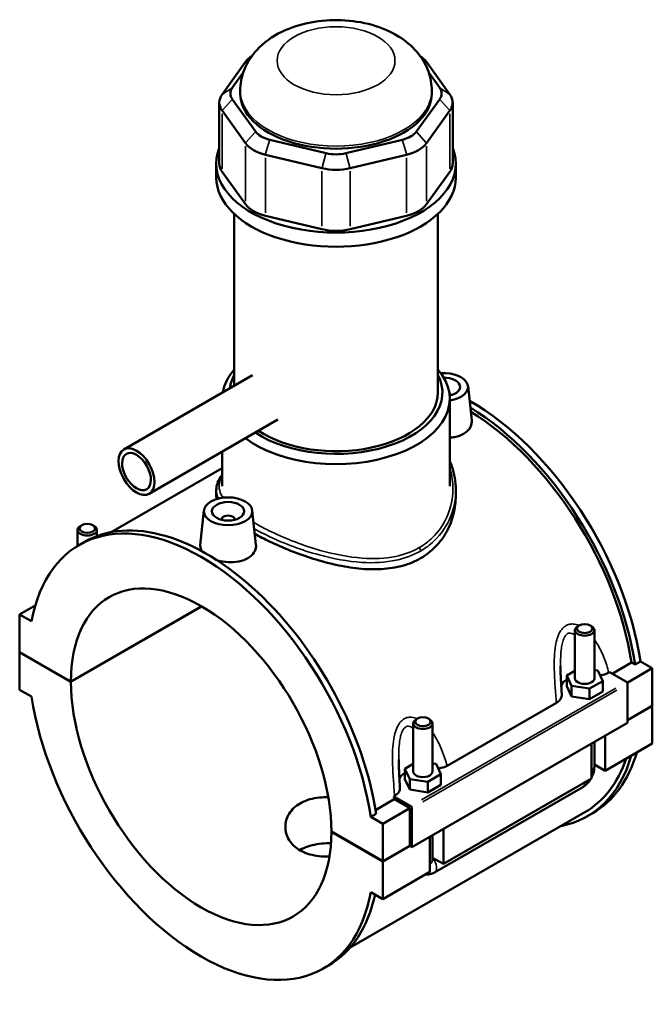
# Model space of a CAD drawing. Header units: inches. Extents: x -1 to 48.3, y -1.4 to 47.7.
# Tile 8 of 8: x 40.6 to 48.3, y 35.7 to 47.7. Entities that reach past the tile are written whole.
import ezdxf

# ---------------------------------------------------------------- set-up
doc = ezdxf.new("R2010")
doc.units = ezdxf.units.IN
doc.header["$MEASUREMENT"] = 0
doc.layers.add('Visible (ANSI)', color=7, linetype='Continuous', lineweight=50)
doc.layers.add('Visible Narrow (ANSI)', color=7, linetype='Continuous', lineweight=35)

msp = doc.modelspace()

# ---------------------------------------------------------------- linework, layer by layer
at = {"layer": 'Visible (ANSI)'}
for p, q in [((43.344, 47.162), (43.059, 46.766)), ((45.836, 46.766), (45.551, 47.162)), ((43.183, 46.846), (43.317, 47.031)), ((45.579, 47.031), (45.712, 46.846)), ((43.28, 46.777), (43.28, 46.809)), ((45.616, 46.777), (45.616, 46.809)), ((43.469, 46.311), (43.183, 46.708)), ((45.712, 46.708), (45.427, 46.311)), ((43.025, 46.667), (43.025, 45.922)), ((43.059, 46.568), (43.344, 46.171)), ((45.551, 46.171), (45.836, 46.568)), ((45.871, 46.667), (45.871, 45.922)), ((44.327, 46.049), (43.639, 46.213)), ((45.257, 46.213), (44.568, 46.049)), ((43.587, 46.031), (44.276, 45.867)), ((44.62, 45.867), (45.308, 46.031)), ((42.988, 45.751), (42.988, 45.922)), ((45.908, 45.751), (45.908, 45.922)), ((43.344, 45.427), (43.059, 45.823)), ((45.836, 45.823), (45.551, 45.427)), ((43.207, 43.215), (43.207, 45.308)), ((44.276, 45.123), (43.587, 45.287)), ((45.308, 45.287), (44.62, 45.123)), ((45.689, 43.132), (45.689, 45.308)), ((43.429, 43.343), (41.86, 42.439)), ((46.058, 43.211), (46.103, 42.791)), ((45.842, 43.104), (45.842, 43.097)), ((45.835, 41.991), (45.835, 43.059)), ((43.739, 42.804), (42.17, 41.9)), ((43.061, 41.991), (43.061, 42.413)), ((43.061, 42.212), (41.706, 41.432)), ((42.988, 41.946), (42.988, 41.874)), ((45.908, 41.946), (45.908, 41.874)), ((42.838, 41.696), (42.792, 41.274)), ((43.427, 41.696), (43.472, 41.276)), ((41.348, 41.516), (41.331, 41.506)), ((41.482, 41.516), (41.499, 41.506)), ((43.054, 41.582), (43.054, 41.589)), ((43.211, 41.582), (43.211, 41.589)), ((41.297, 41.263), (41.297, 41.458)), ((41.533, 41.384), (41.533, 41.458)), ((41.317, 41.276), (41.383, 41.313)), ((40.781, 40.538), (40.59, 40.428)), ((41.215, 39.611), (42.808, 40.528)), ((42.811, 40.527), (41.215, 39.608)), ((40.735, 40.345), (40.59, 40.428)), ((40.59, 40.428), (40.59, 39.971)), ((47.362, 39.651), (47.362, 40.238)), ((47.413, 40.295), (47.396, 40.285)), ((47.547, 40.295), (47.564, 40.285)), ((47.598, 39.651), (47.598, 40.238)), ((40.59, 39.971), (41.215, 39.611)), ((40.59, 39.968), (40.593, 39.969)), ((40.59, 39.968), (40.59, 39.51)), ((41.215, 39.608), (40.59, 39.968)), ((47.817, 39.707), (48.052, 39.843)), ((48.094, 39.818), (48.052, 39.843)), ((48.16, 39.856), (48.094, 39.818)), ((48.16, 39.856), (48.305, 39.773)), ((47.362, 39.743), (47.261, 39.685)), ((47.641, 39.744), (47.598, 39.75)), ((47.7, 39.617), (47.641, 39.744)), ((47.774, 39.721), (47.783, 39.726)), ((47.783, 39.726), (47.99, 39.607)), ((48.305, 39.773), (48, 39.597)), ((48.305, 39.773), (48.305, 39.315)), ((47.261, 39.685), (47.32, 39.559)), ((47.261, 39.556), (47.261, 39.685)), ((47.539, 39.525), (47.7, 39.617)), ((47.7, 39.488), (47.7, 39.617)), ((40.59, 39.51), (40.735, 39.427)), ((47.261, 39.556), (47.32, 39.43)), ((47.32, 39.43), (47.32, 39.559)), ((47.32, 39.559), (47.539, 39.525)), ((47.539, 39.396), (47.539, 39.525)), ((47.539, 39.396), (47.7, 39.488)), ((48.004, 39.583), (48.004, 39.11)), ((47.32, 39.43), (47.539, 39.396)), ((45.802, 38.585), (47.135, 39.353)), ((48.004, 39.142), (48.305, 39.315)), ((48.305, 39.312), (48.004, 39.139)), ((48.302, 39.314), (48.305, 39.312)), ((48.305, 39.312), (48.305, 38.855)), ((45.44, 39.159), (45.424, 39.149)), ((45.575, 39.159), (45.591, 39.149)), ((48.004, 39.11), (45.374, 37.595)), ((45.389, 39.101), (45.389, 38.515)), ((45.626, 39.101), (45.626, 38.515)), ((47.598, 38.572), (47.598, 38.876)), ((47.731, 38.953), (47.731, 38.524)), ((47.564, 38.428), (47.564, 38.856)), ((48.305, 38.855), (47.731, 38.524)), ((45.389, 38.607), (45.288, 38.549)), ((45.288, 38.549), (45.347, 38.422)), ((45.288, 38.42), (45.288, 38.549)), ((45.668, 38.608), (45.626, 38.614)), ((45.727, 38.481), (45.668, 38.608)), ((47.731, 38.524), (47.598, 38.6)), ((45.288, 38.42), (45.347, 38.294)), ((45.347, 38.294), (45.347, 38.422)), ((45.347, 38.422), (45.566, 38.389)), ((45.566, 38.389), (45.727, 38.481)), ((45.727, 38.352), (45.727, 38.481)), ((47.564, 38.428), (45.758, 37.388)), ((45.347, 38.294), (45.566, 38.26)), ((45.566, 38.26), (45.566, 38.389)), ((45.566, 38.26), (45.727, 38.352)), ((45.65, 37.285), (47.456, 38.325)), ((44.931, 38.045), (45.159, 38.176)), ((45.153, 38.212), (45.162, 38.217)), ((45.36, 38.093), (45.153, 38.212)), ((45.346, 38.069), (45.159, 38.176)), ((45.346, 38.069), (45.017, 37.879)), ((45.346, 37.611), (45.346, 38.069)), ((45.374, 37.595), (45.374, 38.069)), ((47.483, 38.02), (44.621, 36.371)), ((44.938, 38.001), (44.872, 37.963)), ((45.017, 37.879), (44.872, 37.963)), ((47.512, 37.969), (47.578, 38.007)), ((45.017, 37.422), (45.017, 37.879)), ((45.758, 37.816), (45.758, 37.388)), ((44.392, 37.782), (45.017, 37.422)), ((44.392, 37.778), (44.395, 37.78)), ((45.017, 37.418), (44.392, 37.778)), ((45.591, 37.292), (45.591, 37.72)), ((45.626, 37.74), (45.626, 37.436)), ((45.017, 37.422), (45.346, 37.611)), ((45.349, 37.609), (45.017, 37.418)), ((45.346, 37.611), (45.374, 37.595)), ((45.758, 37.388), (45.626, 37.464)), ((45.017, 36.961), (45.017, 37.418)), ((45.591, 37.292), (45.017, 36.961)), ((44.872, 37.045), (45.017, 36.961)), ((44.29, 36.114), (44.356, 36.152))]:
    msp.add_line(p, q, dxfattribs=at)
for centre, major_axis, ratio, start_param, end_param in [((43.759, 47.063), (-0.449, 0), 0.575862, 5.557735, 5.890486), ((45.136, 47.063), (-0.449, 0), 0.575862, 3.534292, 3.867042), ((43.474, 46.777), (-0.314, 0), 0.575862, 5.890486, 6.675884), ((45.421, 46.777), (0.314, 0), 0.575862, 5.890486, 6.675884), ((43.474, 46.667), (-0.449, 0), 0.575862, 5.890486, 6.675884), ((44.448, 46.777), (-1.168, 0), 0.575862, 0, 3.141593), ((45.421, 46.667), (0.449, 0), 0.575862, 5.890486, 6.675884), ((43.759, 46.381), (-0.314, 0), 0.575862, 0.392699, 1.178097), ((45.136, 46.381), (0.314, 0), 0.575862, 5.105088, 5.890486), ((44.448, 45.922), (-1.46, 0), 0.575862, 6.057534, 9.650429), ((43.759, 46.27), (0.449, 0), 0.575862, 3.534292, 4.31969), ((45.136, 46.27), (0.449, 0), 0.575862, 5.105088, 5.890486), ((44.448, 46.216), (-0.314, 0), 0.575862, 1.178097, 1.963495), ((43.474, 45.922), (-0.449, 0), 0.575862, 0, 0.392699), ((44.448, 46.106), (0.449, 0), 0.575862, 4.31969, 5.105088), ((45.421, 45.922), (0.449, 0), 0.575862, 5.890486, 6.283185), ((44.448, 45.751), (-1.46, 0), 0.575862, 0, 3.141593), ((43.759, 45.526), (-0.449, 0), 0.575862, 0.392699, 1.178097), ((45.136, 45.526), (0.449, 0), 0.575862, 5.105088, 5.890486), ((44.448, 45.362), (-0.449, 0), 0.575862, 1.178097, 1.963495), ((44.448, 43.059), (-1.387, 0), 0.575862, 5.820231, 6.18867), ((44.448, 43.132), (-1.297, 0), 0.575862, 5.987868, 6.213642), ((44.448, 43.059), (1.387, 0), 0.575862, 3.7914, 6.74614), ((44.448, 43.132), (1.297, 0), 0.575862, 3.851914, 6.578502), ((45.763, 43.201), (0.295, 0), 0.575862, 4.957753, 7.980498), ((45.763, 43.201), (0.197, 0), 0.575862, 5.077752, 7.858427), ((44.448, 43.132), (1.241, 0), 0.575862, 3.84851, 6.283185), ((45.763, 43.104), (0.0787, 0), 0.575862, 6.114496, 6.848745), ((46.092, 40.588), (-1.486, 2.581), 0.578093, 4.118597, 5.506763), ((46.026, 40.55), (1.486, -2.581), 0.578093, 0.977004, 2.329781), ((46.026, 40.55), (-1.457, 2.53), 0.578093, 4.122438, 5.468151), ((42.804, 38.695), (-1.486, 2.581), 0.578093, 4.118597, 6.880845), ((43.132, 41.589), (-0.0787, 0), 0.575862, 2.972903, 6.451874), ((42.869, 38.732), (-1.486, 2.581), 0.578093, 4.118597, 6.283185), ((41.415, 41.458), (0.118, 0), 0.575862, 2.360047, 7.064731), ((42.804, 38.695), (-1.121, 1.946), 0.578093, 3.929801, 7.069641), ((47.48, 40.238), (-0.118, 0), 0.575862, 5.50164, 10.206324), ((42.804, 38.695), (1.121, -1.946), 0.578093, 3.929801, 7.069641), ((47.48, 39.522), (-0.295, 0), 0.575862, 5.550783, 6.037695), ((47.48, 39.651), (-0.118, 0), 0.575862, 0, 3.141593), ((47.99, 39.591), (-0.0098, 0.0171), 0.578093, 3.928925, 5.499721), ((42.804, 38.695), (1.486, -2.581), 0.578093, 4.118597, 6.880845), ((45.507, 39.101), (-0.118, 0), 0.575862, 5.50164, 10.206324), ((46.026, 40.55), (1.486, -2.581), 0.578093, 6.084831, 6.788002), ((46.026, 40.55), (1.457, -2.53), 0.578093, 0, 0.467343), ((46.092, 40.588), (1.486, -2.581), 0.578093, 0, 0.504816), ((45.507, 38.515), (-0.118, 0), 0.575862, 0, 3.141593), ((45.507, 38.386), (-0.295, 0), 0.575862, 5.550783, 6.037695), ((43.132, 38.884), (-1.457, 2.53), 0.578093, 4.122438, 4.136197), ((45.36, 38.077), (0.0098, -0.0171), 0.578093, 0.787332, 2.358128), ((42.869, 38.732), (1.486, -2.581), 0.578093, 0, 0.565884)]:
    msp.add_ellipse(centre, major_axis=major_axis, ratio=ratio, start_param=start_param, end_param=end_param, dxfattribs=at)
for centre, major_axis, ratio in [((42.015, 42.17), (-0.155, 0.27), 0.578093), ((42.015, 42.17), (-0.124, 0.216), 0.578093), ((43.132, 41.686), (0.295, 0), 0.575862), ((43.132, 41.686), (0.197, 0), 0.575862), ((41.415, 41.477), (0.0945, 0), 0.575862), ((47.48, 40.257), (0.0945, 0), 0.575862), ((45.507, 39.121), (0.0945, 0), 0.575862)]:
    msp.add_ellipse(centre, major_axis=major_axis, ratio=ratio, dxfattribs=at)
for points, knots in [([(45.616, 46.809), (45.616, 46.89), (45.601, 46.972), (45.545, 47.126), (45.502, 47.198), (45.392, 47.337), (45.321, 47.399), (45.148, 47.515), (45.043, 47.563), (44.813, 47.637), (44.688, 47.659), (44.436, 47.676), (44.31, 47.671), (44.063, 47.632), (43.942, 47.598), (43.714, 47.497), (43.606, 47.43), (43.437, 47.264), (43.37, 47.172), (43.297, 46.983), (43.28, 46.896), (43.28, 46.809)], [0.785398, 0.785398, 0.785398, 0.785398, 0.990781, 0.990781, 1.213956, 1.213956, 1.492047, 1.492047, 1.849748, 1.849748, 2.239826, 2.239826, 2.624771, 2.624771, 3.011844, 3.011844, 3.397733, 3.397733, 3.707065, 3.707065, 3.926991, 3.926991, 3.926991, 3.926991]), ([(46.103, 42.791), (46.103, 42.786), (46.103, 42.782), (46.104, 42.751), (46.095, 42.722), (46.061, 42.671), (46.035, 42.648), (46.004, 42.63)], [4.5118155, 4.5118155, 4.5118155, 4.5118155, 4.5655508, 4.5655508, 4.8918836, 4.8918836, 5.2182164, 5.2182164, 5.2182164, 5.2182164]), ([(46.004, 42.63), (45.974, 42.613), (45.936, 42.599), (45.875, 42.587), (45.855, 42.584), (45.835, 42.583)], [0, 0, 0, 0, 0.3263328, 0.3263328, 0.4749557, 0.4749557, 0.4749557, 0.4749557]), ([(45.835, 42.3), (45.844, 42.278), (45.853, 42.256), (45.876, 42.187), (45.888, 42.14), (45.904, 42.044), (45.908, 41.995), (45.908, 41.946)], [30.152517, 30.152517, 30.152517, 30.152517, 30.379459, 30.379459, 30.841133, 30.841133, 31.302808, 31.302808, 31.302808, 31.302808]), ([(42.988, 41.946), (42.988, 41.976), (42.993, 42.006), (43.016, 42.066), (43.033, 42.096), (43.057, 42.127), (43.059, 42.13), (43.061, 42.132)], [19.919116, 19.919116, 19.919116, 19.919116, 20.42813, 20.42813, 20.980114, 20.980114, 21.021139, 21.021139, 21.021139, 21.021139]), ([(45.908, 41.874), (45.908, 41.802), (45.899, 41.728), (45.863, 41.58), (45.835, 41.508), (45.762, 41.373), (45.715, 41.31), (45.608, 41.2), (45.546, 41.152), (45.48, 41.114)], [19.951937, 19.951937, 19.951937, 19.951937, 20.665618, 20.665618, 21.379298, 21.379298, 22.092979, 22.092979, 22.80666, 22.80666, 22.80666, 22.80666]), ([(45.48, 41.114), (45.414, 41.076), (45.339, 41.045), (45.178, 41), (45.092, 40.987), (44.912, 40.976), (44.819, 40.979), (44.632, 40.998), (44.538, 41.014), (44.357, 41.053), (44.264, 41.078), (44.077, 41.137), (43.984, 41.17), (43.804, 41.242), (43.717, 41.28), (43.573, 41.349), (43.513, 41.38), (43.458, 41.41)], [0, 0, 0, 0, 0.713681, 0.713681, 1.427362, 1.427362, 2.141043, 2.141043, 2.854724, 2.854724, 3.566459, 3.566459, 4.278194, 4.278194, 4.98993, 4.98993, 5.552735, 5.552735, 5.552735, 5.552735]), ([(42.816, 41.198), (42.8, 41.219), (42.792, 41.242), (42.792, 41.267), (42.792, 41.27), (42.793, 41.274)], [4.2567096, 4.2567096, 4.2567096, 4.2567096, 4.5655508, 4.5655508, 4.6175893, 4.6175893, 4.6175893, 4.6175893]), ([(43.472, 41.276), (43.473, 41.272), (43.473, 41.267), (43.473, 41.236), (43.465, 41.208), (43.43, 41.156), (43.404, 41.133), (43.374, 41.116)], [7.1209237, 7.1209237, 7.1209237, 7.1209237, 7.174659, 7.174659, 7.5009918, 7.5009918, 7.8273246, 7.8273246, 7.8273246, 7.8273246]), ([(43.374, 41.116), (43.344, 41.098), (43.305, 41.084), (43.221, 41.067), (43.176, 41.065), (43.09, 41.069), (43.045, 41.076), (43.001, 41.088), (42.999, 41.089), (42.997, 41.089)], [2.6091082, 2.6091082, 2.6091082, 2.6091082, 2.935441, 2.935441, 3.2617737, 3.2617737, 3.587718, 3.587718, 3.6024312, 3.6024312, 3.6024312, 3.6024312]), ([(47.201, 39.452), (47.2, 39.475), (47.198, 39.499), (47.195, 39.545), (47.194, 39.569), (47.191, 39.615), (47.19, 39.639), (47.187, 39.685), (47.187, 39.708), (47.185, 39.754), (47.185, 39.777), (47.185, 39.799)], [0.6522169, 0.6522169, 0.6522169, 0.6522169, 0.8432351, 0.8432351, 1.0342533, 1.0342533, 1.2252715, 1.2252715, 1.4162896, 1.4162896, 1.6073078, 1.6073078, 1.6073078, 1.6073078]), ([(47.667, 39.687), (47.68, 39.689), (47.691, 39.691), (47.73, 39.7), (47.754, 39.71), (47.774, 39.721)], [-0.3161974, -0.3161974, -0.3161974, -0.3161974, -0.2208786, -0.2208786, 0, 0, 0, 0]), ([(47.135, 39.353), (47.152, 39.363), (47.166, 39.374), (47.188, 39.399), (47.195, 39.413), (47.201, 39.435), (47.202, 39.444), (47.201, 39.452)], [-0.6116053, -0.6116053, -0.6116053, -0.6116053, -0.4261876, -0.4261876, -0.2412182, -0.2412182, -0.127507, -0.127507, -0.127507, -0.127507]), ([(45.228, 38.316), (45.227, 38.339), (45.225, 38.363), (45.222, 38.409), (45.221, 38.433), (45.218, 38.479), (45.217, 38.503), (45.215, 38.549), (45.214, 38.572), (45.213, 38.618), (45.212, 38.641), (45.212, 38.663)], [0.6521362, 0.6521362, 0.6521362, 0.6521362, 0.8431544, 0.8431544, 1.0341725, 1.0341725, 1.2251907, 1.2251907, 1.4162089, 1.4162089, 1.607227, 1.607227, 1.607227, 1.607227]), ([(45.695, 38.551), (45.707, 38.552), (45.719, 38.555), (45.757, 38.564), (45.781, 38.573), (45.802, 38.585)], [-0.3161974, -0.3161974, -0.3161974, -0.3161974, -0.2208786, -0.2208786, 0, 0, 0, 0]), ([(47.564, 38.441), (47.567, 38.446), (47.569, 38.451), (47.58, 38.474), (47.586, 38.493), (47.596, 38.531), (47.598, 38.551), (47.598, 38.572)], [3.9900665, 3.9900665, 3.9900665, 3.9900665, 4.0840704, 4.0840704, 4.3982297, 4.3982297, 4.712389, 4.712389, 4.712389, 4.712389]), ([(47.456, 38.325), (47.474, 38.335), (47.49, 38.348), (47.518, 38.375), (47.531, 38.39), (47.546, 38.411), (47.549, 38.416), (47.553, 38.421)], [3.1415927, 3.1415927, 3.1415927, 3.1415927, 3.4557519, 3.4557519, 3.7699112, 3.7699112, 3.8682842, 3.8682842, 3.8682842, 3.8682842]), ([(45.162, 38.217), (45.179, 38.227), (45.193, 38.238), (45.215, 38.263), (45.222, 38.277), (45.228, 38.299), (45.229, 38.308), (45.228, 38.316)], [-0.6116053, -0.6116053, -0.6116053, -0.6116053, -0.4261876, -0.4261876, -0.2412182, -0.2412182, -0.127507, -0.127507, -0.127507, -0.127507]), ([(44.368, 37.479), (44.355, 37.478), (44.342, 37.478), (44.29, 37.478), (44.25, 37.481), (44.174, 37.493), (44.137, 37.501), (44.07, 37.524), (44.039, 37.538), (43.984, 37.57), (43.958, 37.588), (43.912, 37.631), (43.893, 37.654), (43.861, 37.705), (43.85, 37.732), (43.834, 37.786), (43.83, 37.813), (43.83, 37.867), (43.834, 37.894), (43.85, 37.949), (43.861, 37.976), (43.893, 38.026), (43.912, 38.05), (43.958, 38.093), (43.984, 38.111), (44.039, 38.143), (44.07, 38.157), (44.137, 38.18), (44.174, 38.188), (44.25, 38.199), (44.29, 38.202), (44.337, 38.202), (44.346, 38.202), (44.354, 38.202)], [1.388076, 1.388076, 1.388076, 1.388076, 1.48498, 1.48498, 1.781926, 1.781926, 2.078873, 2.078873, 2.37582, 2.37582, 2.672767, 2.672767, 2.969713, 2.969713, 3.26666, 3.26666, 3.563607, 3.563607, 3.860615, 3.860615, 4.157623, 4.157623, 4.454631, 4.454631, 4.75164, 4.75164, 5.048648, 5.048648, 5.345656, 5.345656, 5.642664, 5.642664, 5.703211, 5.703211, 5.703211, 5.703211]), ([(44.387, 37.64), (44.368, 37.641), (44.349, 37.641), (44.289, 37.639), (44.25, 37.635), (44.174, 37.622), (44.137, 37.613), (44.07, 37.59), (44.039, 37.575), (44.01, 37.559), (44.008, 37.558), (44.006, 37.557)], [3.708068, 3.708068, 3.708068, 3.708068, 3.851694, 3.851694, 4.147991, 4.147991, 4.444288, 4.444288, 4.740585, 4.740585, 4.758561, 4.758561, 4.758561, 4.758561]), ([(45.535, 37.259), (45.55, 37.257), (45.565, 37.258), (45.599, 37.263), (45.618, 37.269), (45.639, 37.279), (45.645, 37.282), (45.65, 37.285)], [2.6025278, 2.6025278, 2.6025278, 2.6025278, 2.7863637, 2.7863637, 3.0520987, 3.0520987, 3.1415927, 3.1415927, 3.1415927, 3.1415927])]:
    msp.add_open_spline(points, degree=3, knots=knots, dxfattribs=at)
msp.add_open_spline([(42.992, 41.835), (42.989, 41.849), (42.988, 41.862), (42.988, 41.874)], degree=3, dxfattribs=at)
at = {"layer": 'Visible Narrow (ANSI)'}
for p, q in [((43.394, 47.194), (43.347, 47.164)), ((45.502, 47.194), (45.549, 47.164)), ((43.177, 46.842), (43.065, 46.77)), ((45.718, 46.842), (45.83, 46.77)), ((43.177, 46.701), (43.065, 46.575)), ((45.718, 46.701), (45.83, 46.575)), ((43.059, 45.861), (43.059, 46.531)), ((45.836, 46.531), (45.836, 45.861)), ((43.462, 46.304), (43.35, 46.178)), ((43.636, 46.204), (43.59, 46.04)), ((45.259, 46.204), (45.306, 46.04)), ((45.433, 46.304), (45.545, 46.178)), ((43.344, 46.134), (43.344, 45.464)), ((45.551, 45.464), (45.551, 46.134)), ((43.587, 45.324), (43.587, 45.994)), ((44.325, 46.04), (44.278, 45.876)), ((44.571, 46.04), (44.617, 45.876)), ((45.308, 45.994), (45.308, 45.324)), ((44.276, 45.83), (44.276, 45.16)), ((44.62, 45.16), (44.62, 45.83)), ((47.859, 39.532), (45.491, 38.168)), ((45.505, 38.144), (47.872, 39.508))]:
    msp.add_line(p, q, dxfattribs=at)
msp.add_ellipse((44.448, 47.176), major_axis=(0.719, 0), ratio=0.575862, dxfattribs=at)
for centre, major_axis, ratio, start_param, end_param in [((44.448, 46.809), (-1.168, 0), 0.575862, 0.15708, 2.984513), ((45.448, 41.22), (-0.0224, 0.0389), 0.578093, 3.982831, 4.953152), ((47.48, 38.572), (0.118, 0), 0.575862, 5.537057, 6.243915), ((47.397, 38.427), (0.059, -0.102), 0.578093, 0.039559, 0.751625), ((45.591, 37.387), (0.059, -0.102), 0.578093, 0.096552, 1.834497), ((45.507, 37.436), (0.118, 0), 0.575862, 5.537057, 6.243915)]:
    msp.add_ellipse(centre, major_axis=major_axis, ratio=ratio, start_param=start_param, end_param=end_param, dxfattribs=at)
for points, knots in [([(45.835, 42.223), (45.85, 42.175), (45.86, 42.125), (45.884, 41.933), (45.867, 41.787), (45.773, 41.545), (45.707, 41.444), (45.574, 41.317), (45.521, 41.277), (45.463, 41.244)], [30.472978, 30.472978, 30.472978, 30.472978, 30.971387, 30.971387, 32.384231, 32.384231, 33.531234, 33.531234, 34.151052, 34.151052, 34.151052, 34.151052]), ([(43.07, 41.852), (43.031, 41.91), (43.016, 41.966), (43.029, 42.052), (43.041, 42.083), (43.061, 42.114)], [18.992947, 18.992947, 18.992947, 18.992947, 20.156199, 20.156199, 20.804762, 20.804762, 20.804762, 20.804762]), ([(45.48, 41.202), (45.54, 41.236), (45.594, 41.277), (45.732, 41.407), (45.8, 41.51), (45.887, 41.724), (45.908, 41.836), (45.908, 41.946)], [-34.151052, -34.151052, -34.151052, -34.151052, -33.531234, -33.531234, -32.384231, -32.384231, -31.302808, -31.302808, -31.302808, -31.302808]), ([(45.463, 41.244), (45.376, 41.194), (45.278, 41.158), (45.045, 41.11), (44.907, 41.105), (44.598, 41.128), (44.426, 41.162), (44.047, 41.269), (43.842, 41.349), (43.584, 41.473), (43.51, 41.511), (43.443, 41.55)], [11.383684, 11.383684, 11.383684, 11.383684, 12.312796, 12.312796, 13.435506, 13.435506, 14.754448, 14.754448, 16.380539, 16.380539, 17.090562, 17.090562, 17.090562, 17.090562]), ([(43.451, 41.472), (43.508, 41.441), (43.57, 41.409), (43.818, 41.292), (44.027, 41.213), (44.414, 41.107), (44.591, 41.074), (44.907, 41.054), (45.049, 41.062), (45.289, 41.113), (45.39, 41.15), (45.48, 41.202)], [-16.953749, -16.953749, -16.953749, -16.953749, -16.380539, -16.380539, -14.754448, -14.754448, -13.435506, -13.435506, -12.312796, -12.312796, -11.383684, -11.383684, -11.383684, -11.383684]), ([(47.411, 40.294), (47.389, 40.304), (47.366, 40.31), (47.324, 40.314), (47.305, 40.312), (47.275, 40.304), (47.263, 40.299), (47.253, 40.293), (47.242, 40.286), (47.232, 40.279), (47.207, 40.256), (47.193, 40.239), (47.166, 40.194), (47.154, 40.166), (47.136, 40.108), (47.13, 40.08), (47.117, 40.006), (47.113, 39.96), (47.108, 39.861), (47.108, 39.806), (47.112, 39.686), (47.115, 39.62), (47.125, 39.486), (47.13, 39.419), (47.135, 39.353)], [-3.541061, -3.541061, -3.541061, -3.541061, -3.318544, -3.318544, -3.133422, -3.133422, -3.017722, -3.017722, -3.017722, -2.902021, -2.902021, -2.7169, -2.7169, -2.476964, -2.476964, -2.261983, -2.261983, -1.933859, -1.933859, -1.547854, -1.547854, -1.066832, -1.066832, -0.563664, -0.563664, -0.563664, -0.563664]), ([(47.185, 39.799), (47.185, 39.837), (47.186, 39.874), (47.189, 39.948), (47.192, 39.984), (47.2, 40.041), (47.204, 40.063), (47.215, 40.107), (47.222, 40.128), (47.238, 40.16), (47.245, 40.172), (47.26, 40.187), (47.265, 40.191), (47.272, 40.195), (47.278, 40.198), (47.284, 40.201), (47.301, 40.204), (47.312, 40.202), (47.336, 40.194), (47.349, 40.185), (47.362, 40.174)], [1.607308, 1.607308, 1.607308, 1.607308, 1.933859, 1.933859, 2.261983, 2.261983, 2.476964, 2.476964, 2.7169, 2.7169, 2.902021, 2.902021, 3.017722, 3.017722, 3.017722, 3.133422, 3.133422, 3.318544, 3.318544, 3.550695, 3.550695, 3.550695, 3.550695]), ([(47.774, 39.721), (47.759, 39.781), (47.74, 39.84), (47.695, 39.953), (47.67, 40.007), (47.627, 40.081), (47.613, 40.103), (47.598, 40.124)], [-5.471779, -5.471779, -5.471779, -5.471779, -4.968611, -4.968611, -4.48759, -4.48759, -4.27423, -4.27423, -4.27423, -4.27423]), ([(45.439, 39.158), (45.416, 39.168), (45.393, 39.174), (45.351, 39.178), (45.332, 39.176), (45.302, 39.168), (45.29, 39.163), (45.28, 39.157), (45.269, 39.15), (45.259, 39.143), (45.234, 39.12), (45.22, 39.103), (45.194, 39.058), (45.182, 39.029), (45.164, 38.972), (45.157, 38.944), (45.145, 38.87), (45.14, 38.824), (45.135, 38.725), (45.136, 38.67), (45.139, 38.55), (45.143, 38.483), (45.152, 38.35), (45.157, 38.283), (45.162, 38.217)], [-3.540981, -3.540981, -3.540981, -3.540981, -3.318463, -3.318463, -3.133342, -3.133342, -3.017641, -3.017641, -3.017641, -2.90194, -2.90194, -2.716819, -2.716819, -2.476883, -2.476883, -2.261903, -2.261903, -1.933779, -1.933779, -1.547774, -1.547774, -1.066752, -1.066752, -0.563583, -0.563583, -0.563583, -0.563583]), ([(45.212, 38.663), (45.212, 38.701), (45.213, 38.738), (45.216, 38.812), (45.219, 38.848), (45.227, 38.905), (45.231, 38.927), (45.242, 38.971), (45.249, 38.992), (45.265, 39.024), (45.273, 39.036), (45.287, 39.051), (45.293, 39.055), (45.299, 39.059), (45.305, 39.062), (45.311, 39.065), (45.328, 39.068), (45.339, 39.066), (45.363, 39.058), (45.377, 39.049), (45.389, 39.038)], [1.607227, 1.607227, 1.607227, 1.607227, 1.933779, 1.933779, 2.261903, 2.261903, 2.476883, 2.476883, 2.716819, 2.716819, 2.90194, 2.90194, 3.017641, 3.017641, 3.017641, 3.133342, 3.133342, 3.318463, 3.318463, 3.550614, 3.550614, 3.550614, 3.550614]), ([(45.802, 38.585), (45.786, 38.645), (45.767, 38.704), (45.722, 38.817), (45.697, 38.871), (45.654, 38.945), (45.64, 38.967), (45.626, 38.988)], [-5.471699, -5.471699, -5.471699, -5.471699, -4.968529, -4.968529, -4.487508, -4.487508, -4.274149, -4.274149, -4.274149, -4.274149])]:
    msp.add_open_spline(points, degree=3, knots=knots, dxfattribs=at)
msp.add_open_spline([(42.988, 41.946), (42.988, 41.912), (42.996, 41.877), (43.014, 41.841)], degree=3, dxfattribs=at)

doc.saveas('drawing.dxf')
